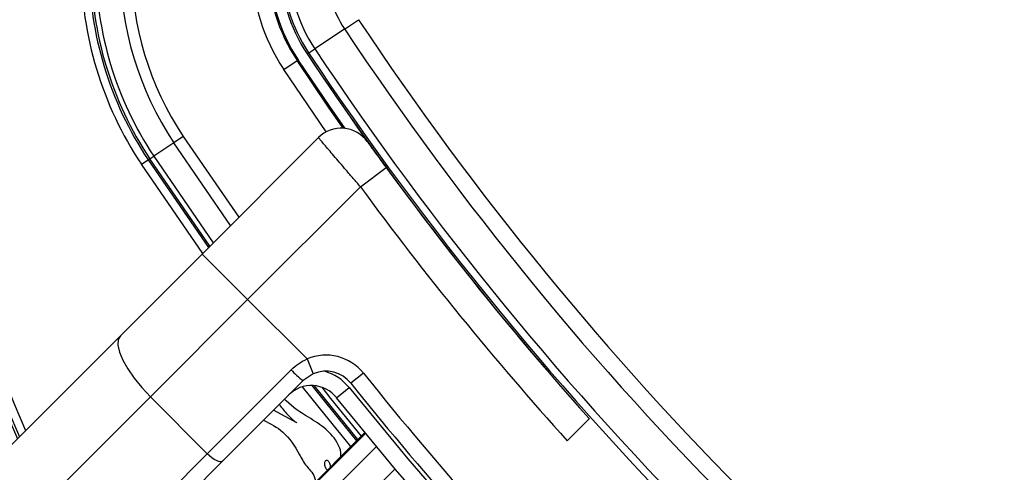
# Model space of a CAD drawing. Header units: millimetres. Extents: x 20 to 19889, y 40 to 15516.
# Tile 66 of 115: x 6739 to 6861, y 15233 to 15290. Entities that reach past the tile are written whole.
import ezdxf

# ---------------------------------------------------------------- set-up
doc = ezdxf.new("R2010")
doc.units = ezdxf.units.MM
doc.header["$LTSCALE"] = 2
doc.layers.add('COMPONENT_GEOMETRY', color=7, linetype='Continuous')
doc.styles.add('SLDTEXTSTYLE0', font='TXT', dxfattribs={"width": 0.75})
doc.dimstyles.new('SLDDIMSTYLE1', dxfattribs={"dimtxt": 100, "dimasz": 6.604, "dimexe": 0, "dimexo": 0.0625, "dimgap": 25, "dimtad": 0, "dimtih": 1, "dimtoh": 1, "dimdec": 0, "dimrnd": 1e-09, "dimzin": 12, "dimdsep": 46, "dimtxsty": 'SLDTEXTSTYLE0', "dimsah": 1, "dimcen": 0.09, "dimadec": 0, "dimazin": 3, "dimtfac": 1, "dimtdec": 0, "dimtofl": 0, "dimtmove": 0, "dimatfit": 3, "dimfxl": 1, "dimfrac": 2, "dimtolj": 1, "dimtzin": 12, "dimarcsym": 0})

# ---------------------------------------------------------------- blocks, each defined once
blk = doc.blocks.new('_D_2')
at = {"layer": 'COMPONENT_GEOMETRY', "color": 7}
for p, q in [((6914.69, 15516.37), (871.44, 15516.37)), ((877.79, 15516.37), (877.79, 12932.74)), ((677.72, 12912.43), (647.25, 12912.43)), ((647.25, 12912.43), (647.25, 12753.68)), ((1077.86, 12912.43), (1108.33, 12912.43)), ((1108.33, 12912.43), (1108.33, 12753.68)), ((647.25, 12753.68), (677.72, 12753.68)), ((1108.33, 12753.68), (1077.86, 12753.68)), ((877.79, 10020.44), (877.79, 12604.06)), ((4187.32, 10020.44), (871.44, 10020.44))]:
    blk.add_line(p, q, dxfattribs=at)
for points in [[(877.79, 15516.37), (876.77, 15509.77), (878.8, 15509.77)], [(877.79, 10020.44), (878.8, 10027.04), (876.77, 10027.04)]]:
    blk.add_solid(points, dxfattribs=at)
at = {"layer": 'COMPONENT_GEOMETRY', "color": 7, "char_height": 100, "attachment_point": 1, "style": 'SLDTEXTSTYLE0'}
for s, insert in [('9\'0.19"', (677.72, 12882.59)), ('2748mm', (605.01, 12732.97))]:
    blk.add_mtext(s, dxfattribs=dict(at, insert=insert))

msp = doc.modelspace()

# ---------------------------------------------------------------- linework, layer by layer
at = {"color": 7, "linetype": 'Continuous', "lineweight": 25}
for p, q in [((6779.33, 15288.41), (6781.07, 15289.57)), ((6779.33, 15288.41), (6775.63, 15285.95)), ((6774.87, 15285.44), (6774.68, 15285.32)), ((6774.87, 15285.44), (6775.63, 15285.95)), ((6771.77, 15283.38), (6773.43, 15284.49)), ((6773.58, 15284.58), (6773.43, 15284.49)), ((6759.27, 15275.07), (6758.09, 15274.28)), ((6761.62, 15260.46), (6776.08, 15274.92)), ((6758.09, 15274.28), (6755.6, 15272.62)), ((6754.07, 15271.61), (6754.9, 15272.16)), ((6755.11, 15272.3), (6754.9, 15272.16)), ((6755.11, 15272.3), (6755.6, 15272.62)), ((6781.29, 15268.82), (6784.51, 15271.19)), ((6784.51, 15271.19), (6786.87, 15268)), ((6781.29, 15268.82), (6767.28, 15254.81)), ((6751.46, 15250.31), (6761.62, 15260.46)), ((6761.62, 15260.46), (6767.28, 15254.81)), ((6767.28, 15254.81), (6755.18, 15242.71)), ((6774.66, 15247.43), (6767.28, 15254.81)), ((6691.49, 15190.33), (6751.46, 15250.31)), ((6774.66, 15247.43), (6775.44, 15245.58)), ((6762.25, 15235.64), (6772.69, 15246.08)), ((6775.44, 15245.58), (6774.17, 15244.73)), ((6781.68, 15245.65), (6780.12, 15244.4)), ((6774.17, 15244.73), (6764.15, 15234.71)), ((6778.34, 15242.61), (6779.9, 15243.86)), ((6755.18, 15242.71), (6695.21, 15182.74)), ((6762.25, 15235.64), (6755.18, 15242.71)), ((6773.4, 15239.48), (6770.49, 15241.05)), ((6807.01, 15237.26), (6809.77, 15240.03)), ((6781.85, 15238.29), (6773.98, 15230.42)), ((6702.28, 15175.67), (6762.25, 15235.64)), ((6764.15, 15234.71), (6704.18, 15174.74))]:
    msp.add_line(p, q, dxfattribs=at)
at = {"color": 8, "linetype": 'Continuous', "lineweight": 25}
for p, q in [((6777.05, 15275.64), (6771.77, 15283.38)), ((6759.27, 15275.07), (6766.17, 15265.02)), ((6765.16, 15264), (6758.09, 15274.28)), ((6754.9, 15272.16), (6762.41, 15261.25)), ((6762.59, 15261.43), (6755.11, 15272.3)), ((6755.6, 15272.62), (6763, 15261.85)), ((6761.69, 15260.54), (6754.07, 15271.61)), ((6781.85, 15238.29), (6773.98, 15230.42)), ((6774.08, 15230.32), (6781.94, 15238.17)), ((6783.29, 15236.54), (6775.59, 15228.85)), ((6785.62, 15233.76), (6778.15, 15226.3))]:
    msp.add_line(p, q, dxfattribs=at)
at = {"color": 7, "linetype": 'Continuous', "lineweight": 25, "flags": 128}
for points in [[(6779.17, 15276.09), (6777.35, 15278.71), (6773.43, 15284.49)], [(6779.4, 15276.06), (6777.5, 15278.79), (6773.58, 15284.58)], [(6751.46, 15250.31), (6751.19, 15249.82), (6751.15, 15249.14), (6751.34, 15248.28), (6751.75, 15247.28), (6752.37, 15246.18), (6753.17, 15245.03), (6754.12, 15243.86), (6755.18, 15242.71)], [(6791.82, 15226.6), (6785.67, 15233.7), (6778.34, 15242.61)], [(6764.15, 15234.71), (6764.03, 15234.65), (6763.86, 15234.64), (6763.65, 15234.68), (6763.4, 15234.79), (6763.12, 15234.94), (6762.83, 15235.14), (6762.54, 15235.38), (6762.25, 15235.64)]]:
    msp.add_lwpolyline(points, dxfattribs=at)
at = {"color": 8, "linetype": 'Continuous', "lineweight": 25, "flags": 128}
for points in [[(6780.1, 15236.54), (6776.16, 15241.38), (6774.11, 15243.96)], [(6775.26, 15244.12), (6776.94, 15242), (6780.81, 15237.25)], [(6780.98, 15237.42), (6777.14, 15242.16), (6775.59, 15244.1)], [(6776.49, 15243.91), (6777.59, 15242.52), (6781.4, 15237.84)], [(6779.9, 15243.86), (6787.19, 15235), (6793.23, 15228.02)]]:
    msp.add_lwpolyline(points, dxfattribs=at)
at = {"color": 7, "linetype": 'Continuous', "lineweight": 25}
for centre, radius, start, end in [((6917.23, 15316.37), 198, 335.8585, 133.5556), ((6917.23, 15316.37), 198, 136.4444, 204.1415), ((6917.23, 15316.37), 195.2, 136.7498, 203.8276), ((6791.33, 15296.4), 44.76, 180, 213.6328), ((6791.33, 15296.4), 43.76, 180, 213.6328), ((6791.33, 15296.4), 43.51, 180, 213.6328), ((6791.33, 15296.4), 42.92, 180, 213.6328), ((6791.33, 15296.4), 39.92, 180, 213.6328), ((6791.33, 15296.4), 38.51, 180, 213.6328), ((6791.33, 15296.4), 23.5, 180, 213.6328), ((6791.33, 15296.4), 21.5, 180, 213.6328), ((6791.33, 15296.4), 21.33, 180, 213.6328), ((6791.33, 15296.4), 20, 180, 213.6328), ((6791.33, 15296.4), 19.78, 180, 213.6328), ((6791.33, 15296.4), 18.86, 180, 213.6328), ((6791.33, 15296.4), 14.42, 180, 213.6328), ((7107.72, 15506.87), 392.33, 213.6328, 236.3672), ((7107.72, 15506.87), 394.42, 213.6328, 236.3672), ((7107.72, 15506.87), 399.78, 213.6328, 236.3672), ((7107.72, 15506.87), 398.86, 213.6328, 236.3672), ((7107.72, 15506.87), 400, 213.6328, 221.8471), ((7107.72, 15506.87), 400, 213.6328, 220.8526), ((6778.91, 15272.09), 4, 35.7221, 135), ((7106.9, 15507.97), 404, 216.2964, 222.0724), ((6777, 15241.9), 6, 38.6435, 112.9583), ((6780.63, 15253.31), 10.74, 222.3377, 233.0339), ((6777, 15241.9), 4, 38.6435, 112.9583), ((7105.04, 15504.18), 414, 218.6435, 231.3565), ((6775.21, 15240.12), 4, 38.6435, 135), ((7105.04, 15504.18), 416, 218.6435, 231.3565)]:
    msp.add_arc(centre, radius, start, end, dxfattribs=at)
at = {"color": 8, "linetype": 'Continuous', "lineweight": 25}
for centre, radius, start, end in [((6917.23, 15316.37), 195.2, 336.1724, 133.2502), ((6917.23, 15316.37), 194.87, 336.2097, 133.3112), ((6917.23, 15316.37), 193.87, 336.3244, 132.5316), ((6917.23, 15316.37), 194.87, 136.6888, 203.7903), ((6917.23, 15316.37), 193.87, 137.4684, 203.6756), ((6775.21, 15240.12), 6, 38.6435, 74.4516)]:
    msp.add_arc(centre, radius, start, end, dxfattribs=at)
at = {"color": 7, "linetype": 'Continuous', "lineweight": 25}
for points, knots in [([(6781.29, 15268.82), (6781, 15269.16), (6780.4, 15269.85), (6779.54, 15270.86), (6778.73, 15271.81), (6777.99, 15272.67), (6777.35, 15273.43), (6776.82, 15274.05), (6776.42, 15274.52), (6776.2, 15274.78), (6776.1, 15274.9), (6776.08, 15274.92), (6776.08, 15274.92)], [0, 0, 0, 0, 0.107008, 0.217164, 0.324349, 0.434707, 0.54168, 0.651826, 0.757863, 0.867007, 0.933137, 1, 1, 1, 1]), ([(6782.15, 15274.43), (6782.16, 15274.42), (6782.19, 15274.38), (6782.46, 15274), (6782.99, 15273.27), (6783.7, 15272.29), (6784.24, 15271.55), (6784.51, 15271.19)], [0, 0, 0, 0, 0.1333054, 0.3485058, 0.5656023, 0.7830431, 1, 1, 1, 1]), ([(6772.69, 15246.08), (6772.98, 15246.34), (6773.57, 15246.88), (6774.29, 15247.24), (6774.66, 15247.43)], [0, 0, 0, 0, 0.491259, 1, 1, 1, 1]), ([(6771.22, 15241.78), (6771.54, 15241.34), (6772.08, 15240.62), (6772.86, 15239.89), (6773.27, 15239.58), (6773.4, 15239.48)], [0, 0, 0, 0, 0.5131914, 0.8448398, 1, 1, 1, 1]), ([(6778.88, 15235.32), (6778.88, 15235.48), (6778.87, 15236.01), (6778.38, 15237.28), (6777.01, 15238.85), (6774.61, 15240.31), (6772.79, 15241.45), (6771.94, 15242.36), (6771.87, 15242.43)], [0, 0, 0, 0, 0.048091, 0.153131, 0.386317, 0.638559, 0.96966, 1, 1, 1, 1]), ([(6769.25, 15239.81), (6770.1, 15239.38), (6771.98, 15238.42), (6773.3, 15236.34), (6774.11, 15234.82), (6774.58, 15234.11), (6775.16, 15233.49), (6775.63, 15232.85), (6775.68, 15232.33), (6775.69, 15232.13)], [0, 0, 0, 0, 0.274146, 0.605348, 0.691983, 0.778622, 0.850289, 0.942985, 1, 1, 1, 1]), ([(6777.04, 15234.8), (6777.01, 15234.79), (6776.96, 15234.77), (6776.88, 15234.69), (6776.82, 15234.54), (6776.82, 15234.33), (6776.86, 15234.11), (6776.94, 15233.91), (6777.05, 15233.74), (6777.16, 15233.67), (6777.2, 15233.64)], [0, 0, 0, 0, 0.061263, 0.120773, 0.249939, 0.400745, 0.565396, 0.730159, 0.88126, 1, 1, 1, 1]), ([(6777.58, 15234.02), (6777.59, 15234.05), (6777.59, 15234.14), (6777.55, 15234.31), (6777.47, 15234.52), (6777.36, 15234.69), (6777.23, 15234.79), (6777.12, 15234.82), (6777.06, 15234.81), (6777.04, 15234.8)], [0, 0, 0, 0, 0.0601482, 0.2722101, 0.4844241, 0.6789059, 0.8452512, 0.9216153, 1, 1, 1, 1])]:
    msp.add_open_spline(points, degree=3, knots=knots, dxfattribs=at)

# ---------------------------------------------------------------- dimensions: what is measured, and where the dimension line sits
at = {"layer": 'COMPONENT_GEOMETRY', "color": 7}
dim = msp.add_linear_dim(base=(877.79, 10020.44), p1=(6917.23, 15516.37), p2=(4189.86, 10020.44), angle=90, dimstyle='SLDDIMSTYLE1', dxfattribs=at)
dim.commit()
dim.dimension.update_dxf_attribs({"geometry": '_D_2', "text_midpoint": (877.79, 12768.4), "dimtype": 160})

doc.saveas('drawing.dxf')
